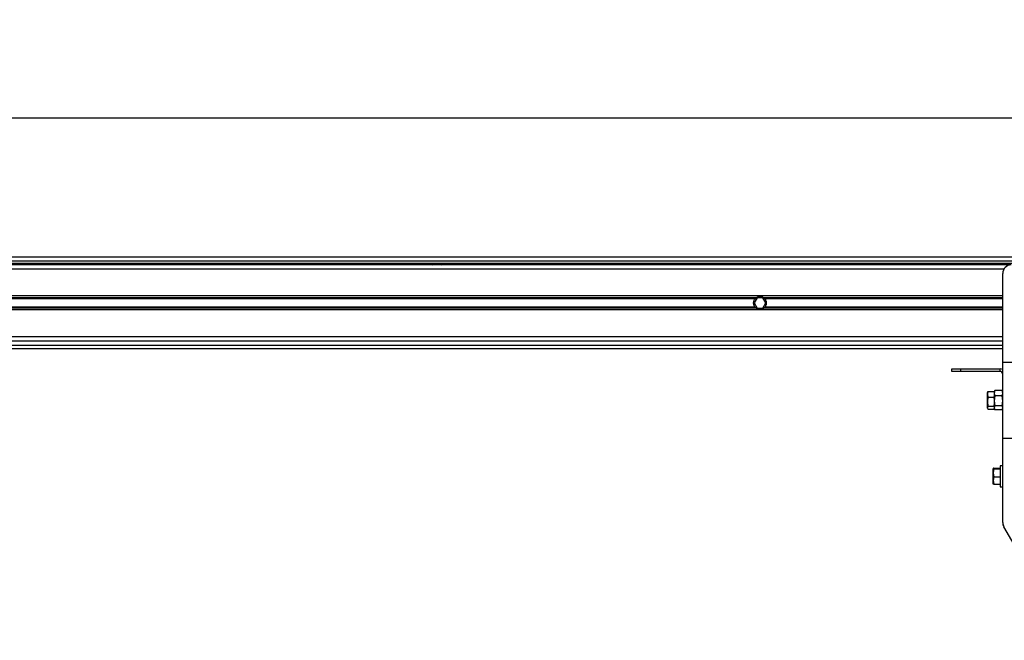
# Model space of a CAD drawing. Header units: millimetres. Extents: x 0 to 420, y 0 to 297.
# Tile 17 of 36: x 95 to 134, y 211 to 235. Entities that reach past the tile are written whole.
import ezdxf

# ---------------------------------------------------------------- set-up
doc = ezdxf.new("R2010")
doc.units = ezdxf.units.MM
doc.layers.add('QUOTE', color=174, linetype='Continuous')
doc.styles.add('SLDTEXTSTYLE3', font='TXT', dxfattribs={"width": 0.75})
doc.dimstyles.new('SLDDIMSTYLE0', dxfattribs={"dimtxt": 3, "dimasz": 3, "dimexe": 0, "dimexo": 0.0625, "dimgap": 0.75, "dimtad": 1, "dimlfac": 14.865651, "dimrnd": 1e-09, "dimzin": 12, "dimdsep": 46, "dimtxsty": 'SLDTEXTSTYLE3', "dimsah": 1, "dimcen": 0.09, "dimadec": 0, "dimazin": 3, "dimtfac": 1, "dimtdec": 3, "dimtofl": 0, "dimtmove": 0, "dimatfit": 3, "dimfxl": 0, "dimfrac": 2, "dimtolj": 1, "dimtzin": 12, "dimarcsym": 0})

# ---------------------------------------------------------------- blocks, each defined once
blk = doc.blocks.new('_D')
at = {"layer": 'QUOTE'}
for p, q in [((57.595, 226.125), (57.595, 233.475)), ((222.405, 226.125), (222.405, 233.475)), ((222.405, 231.475), (57.595, 231.475))]:
    blk.add_line(p, q, dxfattribs=at)
for points in [[(57.595, 231.475), (60.595, 230.975), (60.595, 231.975)], [(222.405, 231.475), (219.405, 231.975), (219.405, 230.975)]]:
    blk.add_solid(points, dxfattribs=at)
at = {"layer": 'QUOTE', "insert": (135.567, 235.342), "char_height": 3, "attachment_point": 1, "style": 'SLDTEXTSTYLE3'}
blk.add_mtext('2450', dxfattribs=at)

msp = doc.modelspace()

# ---------------------------------------------------------------- linework, layer by layer
at = {"color": 7, "linetype": 'Continuous', "lineweight": 25}
for p, q in [((222.40473, 225.94164), (57.59527, 225.94164)), ((59.44517, 225.80711), (139.66365, 225.80711)), ((59.54607, 225.7062), (139.66365, 225.7062)), ((134.34939, 225.63893), (64.99487, 225.63893)), ((111.2798, 225.7062), (111.35454, 225.63893)), ((111.69089, 225.63893), (111.76563, 225.7062)), ((134.05811, 225.47076), (64.99487, 225.47076)), ((134.01304, 221.77096), (134.01304, 225.30259)), ((134.01304, 224.40454), (69.36737, 224.40454)), ((124.21467, 224.33162), (93.225, 224.33162)), ((124.2434, 224.32718), (124.12689, 224.12538)), ((124.47643, 224.32718), (124.2434, 224.32718)), ((124.59295, 224.12538), (124.47643, 224.32718)), ((134.01304, 224.33162), (124.50517, 224.33162)), ((124.17141, 224.293), (93.26826, 224.293)), ((124.17141, 223.95775), (93.26826, 223.95775)), ((124.12689, 224.12538), (124.2434, 223.92357)), ((124.47643, 223.92357), (124.59295, 224.12538)), ((134.01304, 224.293), (124.54843, 224.293)), ((134.01304, 223.95775), (124.54843, 223.95775)), ((134.01304, 223.84621), (69.36737, 223.84621)), ((124.21467, 223.91913), (93.225, 223.91913)), ((124.2434, 223.92357), (124.47643, 223.92357)), ((134.01304, 223.91913), (124.50517, 223.91913)), ((134.01304, 222.77999), (64.99487, 222.77999)), ((59.44517, 222.44365), (134.01304, 222.44365)), ((134.01304, 222.61182), (64.99487, 222.61182)), ((57.59527, 222.30911), (134.01304, 222.30911)), ((134.01304, 221.77096), (135.02208, 221.77096)), ((134.01304, 218.74384), (134.01304, 221.77096)), ((131.99497, 221.40097), (131.99497, 221.50188)), ((131.99497, 221.50188), (132.33131, 221.50188)), ((132.33131, 221.40097), (131.99497, 221.40097)), ((132.33131, 221.50188), (132.33131, 221.40097)), ((132.33131, 221.50188), (133.91214, 221.50188)), ((133.91214, 221.40097), (132.33131, 221.40097)), ((133.91214, 221.40097), (133.91214, 221.50188)), ((133.4251, 220.60911), (133.40762, 220.49111)), ((133.41401, 220.58543), (133.40762, 220.56787)), ((133.40762, 220.49111), (133.40762, 220.56787)), ((133.40762, 220.49111), (133.4251, 220.37311)), ((133.40762, 220.19726), (133.40762, 220.49111)), ((133.4251, 220.60911), (133.6767, 220.60911)), ((133.69052, 220.63171), (133.6767, 220.59374)), ((133.6767, 220.57627), (133.6767, 220.5355)), ((133.6767, 220.5355), (133.6767, 220.40595)), ((133.69564, 220.42628), (133.6767, 220.23262)), ((133.6767, 220.37311), (133.6767, 220.40595)), ((133.69255, 220.63097), (133.69564, 220.64472)), ((133.99411, 220.64472), (133.69564, 220.64472)), ((133.99411, 220.42628), (133.69564, 220.42628)), ((133.99411, 220.64472), (133.99719, 220.63097)), ((134.01304, 220.23262), (133.99411, 220.42628)), ((134.01304, 220.59374), (133.99922, 220.63171)), ((133.4251, 220.37311), (133.40762, 220.19726)), ((133.40762, 220.19726), (133.4251, 220.0214)), ((133.40762, 219.96354), (133.40762, 220.19726)), ((133.4251, 220.37311), (133.6767, 220.37311)), ((133.4251, 220.0214), (133.6767, 220.0214)), ((133.6767, 220.32417), (133.6767, 220.37311)), ((133.6767, 220.32417), (133.6767, 220.23262)), ((133.6767, 220.23262), (133.69564, 220.03896)), ((133.6767, 220.23262), (133.6767, 220.07034)), ((133.6767, 220.0214), (133.6767, 220.07034)), ((133.69564, 220.03896), (133.6767, 219.95452)), ((133.6767, 220.0053), (133.6767, 220.0214)), ((133.99411, 220.03896), (133.69564, 220.03896)), ((133.99411, 220.03896), (134.01304, 220.23262)), ((134.01304, 219.95452), (133.99411, 220.03896)), ((133.40762, 219.94693), (133.40762, 219.96354)), ((133.40762, 219.94693), (133.41401, 219.92937)), ((133.4251, 219.90569), (133.6767, 219.90569)), ((133.6767, 220.0053), (133.6767, 219.95452)), ((133.6767, 219.95452), (133.69564, 219.87008)), ((133.6767, 219.95452), (133.6767, 219.92105)), ((133.6767, 219.92105), (133.69052, 219.88308)), ((133.6767, 219.90569), (133.6767, 219.92105)), ((133.99411, 219.87008), (133.69564, 219.87008)), ((133.99411, 219.87008), (134.01304, 219.95452)), ((133.99922, 219.88308), (134.01304, 219.92105)), ((134.01304, 215.38858), (134.01304, 218.74384)), ((134.01304, 218.74384), (135.02208, 218.74384)), ((133.63647, 217.54112), (133.63634, 217.54076)), ((133.63634, 217.37236), (133.63634, 217.5404)), ((133.65382, 217.53175), (133.63634, 217.37236)), ((133.63634, 217.37236), (133.65382, 217.21298)), ((133.63634, 217.06225), (133.63634, 217.37236)), ((133.65382, 217.54905), (133.90541, 217.54905)), ((133.65382, 217.53175), (133.90541, 217.53175)), ((134.01304, 217.65072), (133.90541, 217.65072)), ((133.90541, 217.65072), (133.90541, 216.90277)), ((133.65382, 217.21298), (133.63634, 217.06225)), ((133.63634, 217.06225), (133.65382, 216.91152)), ((133.63634, 216.92017), (133.63634, 217.06225)), ((133.65382, 217.21298), (133.90541, 217.21298)), ((133.65382, 216.91152), (133.90541, 216.91152)), ((133.90541, 216.90277), (133.90541, 216.80985)), ((133.90541, 216.80985), (134.01304, 216.80985)), ((134.01304, 215.38858), (134.01304, 215.35253)), ((134.01304, 215.35253), (134.01498, 215.35253)), ((134.04176, 215.25259), (134.04008, 215.25162)), ((134.04008, 215.25162), (134.05811, 215.2204)), ((136.66497, 210.70518), (134.05811, 215.2204))]:
    msp.add_line(p, q, dxfattribs=at)
for centre, radius, start, end in [((134.34939, 225.30259), 0.33635, 90, 180), ((124.35992, 224.12538), 0.25226, 54.84472, 125.15528), ((124.35992, 224.12538), 0.24553, 57.139529, 122.860471), ((124.35992, 224.12538), 0.25226, 234.844719, 305.155281), ((124.35992, 224.12538), 0.24553, 237.139528, 302.860472), ((133.91214, 221.30007), 0.20181, 60, 90), ((133.91214, 221.30007), 0.1009, 0, 90), ((134.34939, 215.38858), 0.33635, 180, 210), ((134.21485, 215.35253), 0.20181, 180, 210)]:
    msp.add_arc(centre, radius, start, end, dxfattribs=at)
for points, knots in [([(124.17141, 224.293), (124.17773, 224.30012), (124.18499, 224.3074), (124.19979, 224.32055), (124.2075, 224.32658), (124.21467, 224.33162)], [0, 0, 0, 0, 0.5, 0.5, 1, 1, 1, 1]), ([(124.22669, 224.33162), (124.21895, 224.32662), (124.21079, 224.32071), (124.19892, 224.31083), (124.19506, 224.30741), (124.18755, 224.30032), (124.18389, 224.29662), (124.18051, 224.293)], [0, 0, 0, 0, 0.5, 0.5, 0.75, 0.75, 1, 1, 1, 1]), ([(124.53933, 224.293), (124.53258, 224.30022), (124.52485, 224.30756), (124.50909, 224.32067), (124.50087, 224.32663), (124.49314, 224.33162)], [0, 0, 0, 0, 0.5, 0.5, 1, 1, 1, 1]), ([(124.50517, 224.33162), (124.51234, 224.32657), (124.52001, 224.32058), (124.53485, 224.3074), (124.5421, 224.30012), (124.54843, 224.293)], [0, 0, 0, 0, 0.5, 0.5, 1, 1, 1, 1]), ([(124.17141, 223.95775), (124.16154, 223.96884), (124.15272, 223.98072), (124.13713, 224.00613), (124.1303, 224.01981), (124.11921, 224.04839), (124.11497, 224.06313), (124.10919, 224.09355), (124.10767, 224.10946), (124.10764, 224.14081), (124.10908, 224.15634), (124.11483, 224.1871), (124.11913, 224.20212), (124.13015, 224.23061), (124.13696, 224.24432), (124.15266, 224.26997), (124.16153, 224.2819), (124.17141, 224.293)], [0, 0, 0, 0, 0.125, 0.125, 0.25, 0.25, 0.375, 0.375, 0.5, 0.5, 0.625, 0.625, 0.75, 0.75, 0.875, 0.875, 1, 1, 1, 1]), ([(124.21467, 223.91913), (124.20749, 223.92418), (124.19983, 223.93017), (124.18499, 223.94335), (124.17773, 223.95063), (124.17141, 223.95775)], [0, 0, 0, 0, 0.5, 0.5, 1, 1, 1, 1]), ([(124.18051, 223.95775), (124.18726, 223.95053), (124.19499, 223.9432), (124.21075, 223.93008), (124.21897, 223.92412), (124.22669, 223.91913)], [0, 0, 0, 0, 0.5, 0.5, 1, 1, 1, 1]), ([(124.49314, 223.91913), (124.50089, 223.92413), (124.50904, 223.93005), (124.52092, 223.93993), (124.52477, 223.94335), (124.53228, 223.95044), (124.53595, 223.95413), (124.53933, 223.95775)], [0, 0, 0, 0, 0.5, 0.5, 0.75, 0.75, 1, 1, 1, 1]), ([(124.54843, 223.95775), (124.5421, 223.95064), (124.53484, 223.94335), (124.52005, 223.9302), (124.51233, 223.92418), (124.50517, 223.91913)], [0, 0, 0, 0, 0.5, 0.5, 1, 1, 1, 1]), ([(124.54843, 224.293), (124.55829, 224.28191), (124.56712, 224.27003), (124.58271, 224.24463), (124.58954, 224.23094), (124.60063, 224.20237), (124.60487, 224.18763), (124.61064, 224.1572), (124.61216, 224.14129), (124.61219, 224.10994), (124.61076, 224.09442), (124.60501, 224.06365), (124.6007, 224.04863), (124.58969, 224.02014), (124.58288, 224.00643), (124.56717, 223.98078), (124.5583, 223.96886), (124.54843, 223.95775)], [0, 0, 0, 0, 0.125, 0.125, 0.25, 0.25, 0.375, 0.375, 0.5, 0.5, 0.625, 0.625, 0.75, 0.75, 0.875, 0.875, 1, 1, 1, 1]), ([(133.41588, 220.58476), (133.41663, 220.58895), (133.41809, 220.59713), (133.4228, 220.60518), (133.4251, 220.60911)], [0, 0, 0, 0, 0.51152173, 1, 1, 1, 1]), ([(133.69564, 220.64472), (133.69303, 220.6364), (133.68176, 220.60033), (133.6789, 220.56369), (133.6767, 220.5355)], [0, 0, 0, 0, 0.23085574, 1, 1, 1, 1]), ([(133.6767, 220.5355), (133.68008, 220.50033), (133.68359, 220.46371), (133.69518, 220.42771), (133.69564, 220.42628)], [0, 0, 0, 0, 0.96033739, 1, 1, 1, 1]), ([(134.01304, 220.5355), (134.01084, 220.56369), (134.00798, 220.60033), (133.99671, 220.6364), (133.99411, 220.64472)], [0, 0, 0, 0, 0.76914426, 1, 1, 1, 1]), ([(133.99411, 220.42628), (133.99456, 220.42771), (134.00615, 220.46371), (134.00967, 220.50033), (134.01304, 220.5355)], [0, 0, 0, 0, 0.03966261, 1, 1, 1, 1]), ([(133.4251, 220.0214), (133.42295, 220.01746), (133.41251, 219.99836), (133.40978, 219.97895), (133.40762, 219.96354)], [0, 0, 0, 0, 0.20618569, 1, 1, 1, 1]), ([(133.40762, 219.96354), (133.41066, 219.94517), (133.41386, 219.92577), (133.42454, 219.9067), (133.4251, 219.90569)], [0, 0, 0, 0, 0.9470257, 1, 1, 1, 1]), ([(133.65382, 217.54905), (133.65166, 217.54846), (133.64122, 217.5456), (133.6385, 217.5427), (133.63634, 217.5404)], [0, 0, 0, 0, 0.20618569, 1, 1, 1, 1]), ([(133.63634, 217.5404), (133.63937, 217.53765), (133.64258, 217.53475), (133.65325, 217.5319), (133.65382, 217.53175)], [0, 0, 0, 0, 0.9470257, 1, 1, 1, 1]), ([(133.65382, 216.91152), (133.65325, 216.91167), (133.64258, 216.91453), (133.63937, 216.91743), (133.63634, 216.92017)], [0, 0, 0, 0, 0.0529743, 1, 1, 1, 1])]:
    msp.add_open_spline(points, degree=3, knots=knots, dxfattribs=at)

# ---------------------------------------------------------------- dimensions: what is measured, and where the dimension line sits
at = {"layer": 'QUOTE'}
dim = msp.add_linear_dim(base=(57.59527, 231.47508), p1=(222.40473, 224.12538), p2=(57.59527, 224.12538), dimstyle='SLDDIMSTYLE0', dxfattribs=at)
dim.commit()
dim.dimension.update_dxf_attribs({"geometry": '_D', "text_midpoint": (140, 231.47508), "dimtype": 160})

doc.saveas('drawing.dxf')
